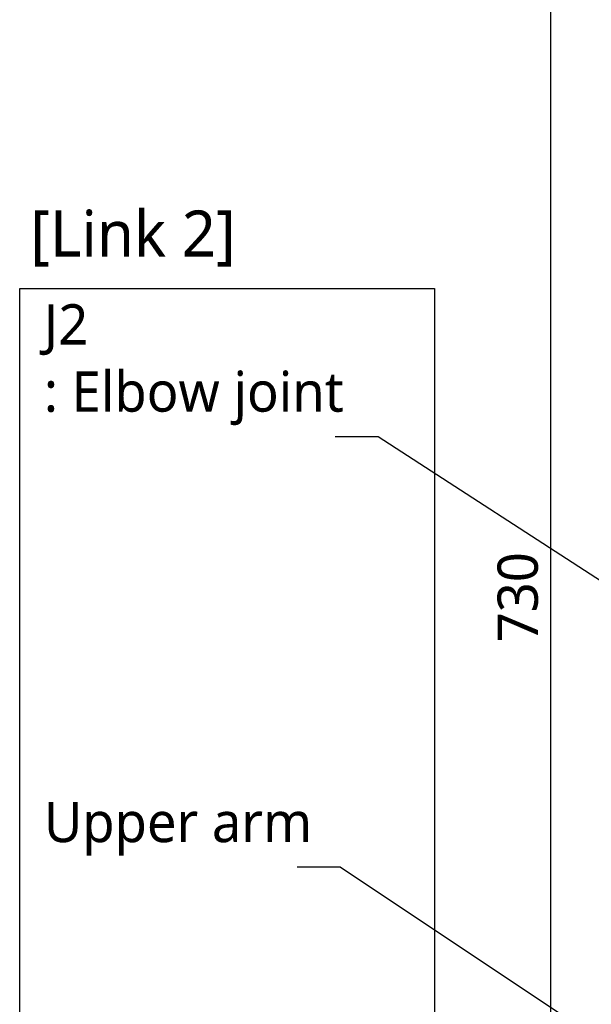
# Model space of a CAD drawing. Header units: millimetres. Extents: x 0 to 3390, y 0 to 1680.
# Tile 102 of 194: x 683 to 881, y 784 to 1126. Entities that reach past the tile are written whole.
import ezdxf

# ---------------------------------------------------------------- set-up
doc = ezdxf.new("R2010")
doc.units = ezdxf.units.MM
doc.header["$LTSCALE"] = 0.2
doc.layers.add('05_Section Line', color=3, linetype='Continuous')
doc.styles.add('Rainbow-4.0 Style', font='malgunsl.ttf')
doc.styles.add('Rainbow-5.0 Style', font='malgunsl.ttf')
doc.dimstyles.new('Rainbow-4.0 Style', dxfattribs={"dimtxt": 3.5, "dimasz": 2.5, "dimexe": 1, "dimexo": 1, "dimgap": 1, "dimtad": 1, "dimdsep": 46, "dimtxsty": 'Rainbow-4.0 Style', "dimcen": 0, "dimclrd": 251, "dimclre": 251, "dimclrt": 7, "dimazin": 3, "dimtp": 0.1, "dimtm": 0.1, "dimtfac": 0.61, "dimtmove": 0, "dimatfit": 3, "dimfxl": 1, "dimlwd": -1, "dimlwe": -1, "dimarcsym": 1})

# ---------------------------------------------------------------- blocks, each defined once
blk = doc.blocks.new('*D156')
at = {"color": 251, "linetype": 'ByBlock', "transparency": 16777216}
for p, q in [((1091.05, 1290.64), (863.13, 1290.64)), ((867.13, 1280.64), (867.13, 570.64)), ((945.36, 560.64), (863.13, 560.64))]:
    blk.add_line(p, q, dxfattribs=at)
at = {"color": 251, "transparency": 16777216}
for points in [[(865.46, 1280.64), (868.79, 1280.64), (867.13, 1290.64)], [(865.46, 570.64), (868.79, 570.64), (867.13, 560.64)]]:
    blk.add_solid(points, dxfattribs=at)
at = {"layer": 'Defpoints', "color": 0, "transparency": 16777216}
for p in [(1095.05, 1290.64), (867.13, 560.64), (949.36, 560.64)]:
    blk.add_point(p, dxfattribs=at)
at = {"color": 7, "transparency": 16777216, "insert": (855.88, 925.64), "char_height": 14, "attachment_point": 5, "rotation": 90, "style": 'Rainbow-4.0 Style'}
blk.add_mtext('730', dxfattribs=at)

msp = doc.modelspace()

# ---------------------------------------------------------------- linework, layer by layer
at = {"layer": '05_Section Line'}
msp.add_lwpolyline([(682.881, 1032.838), (826.846, 1032.838), (826.846, 676.815), (682.881, 676.815)], close=True, dxfattribs=at)

# ---------------------------------------------------------------- texts
at = {"insert": (686.535, 1050.182), "char_height": 16, "attachment_point": 4, "style": 'Rainbow-5.0 Style'}
msp.add_mtext('[Link 2]', dxfattribs=at)
at = {"color": 7, "char_height": 14, "attachment_point": 7, "style": 'Rainbow-4.0 Style'}
for s, insert in [('J2\\P: Elbow joint', (691.291, 985.353)), ('Upper arm', (691.291, 835.854))]:
    msp.add_mtext(s, dxfattribs=dict(at, insert=insert))

# ---------------------------------------------------------------- dimensions: what is measured, and where the dimension line sits
dim = msp.add_linear_dim(base=(867.127, 560.638), p1=(1095.046, 1290.638), p2=(949.359, 560.638), angle=90, dimstyle='Rainbow-4.0 Style', override={"dimscale": 4, "dimtol": 0, "dimlim": 0, "dimtp": 0.1, "dimtm": 0.1, "dimtfac": 0.61, "dimtdec": 2, "dimtolj": 0, "dimtzin": 8})
dim.commit()
dim.dimension.update_dxf_attribs({"geometry": '*D156', "text_midpoint": (855.885, 925.638)})

# ---------------------------------------------------------------- leaders
at = {"annotation_type": 0, "has_hookline": 1, "hookline_direction": 1}
for points in [[(1031.033, 1043.985), (823.76, 1235.017), (813.76, 1235.017)], [(1014.846, 846.638), (807.355, 981.353), (797.355, 981.353)], [(1014.846, 684.729), (794.193, 831.854), (784.193, 831.854)]]:
    msp.add_leader(points, dimstyle='Rainbow-4.0 Style', override={"dimscale": 4}, dxfattribs=at)

doc.saveas('drawing.dxf')
